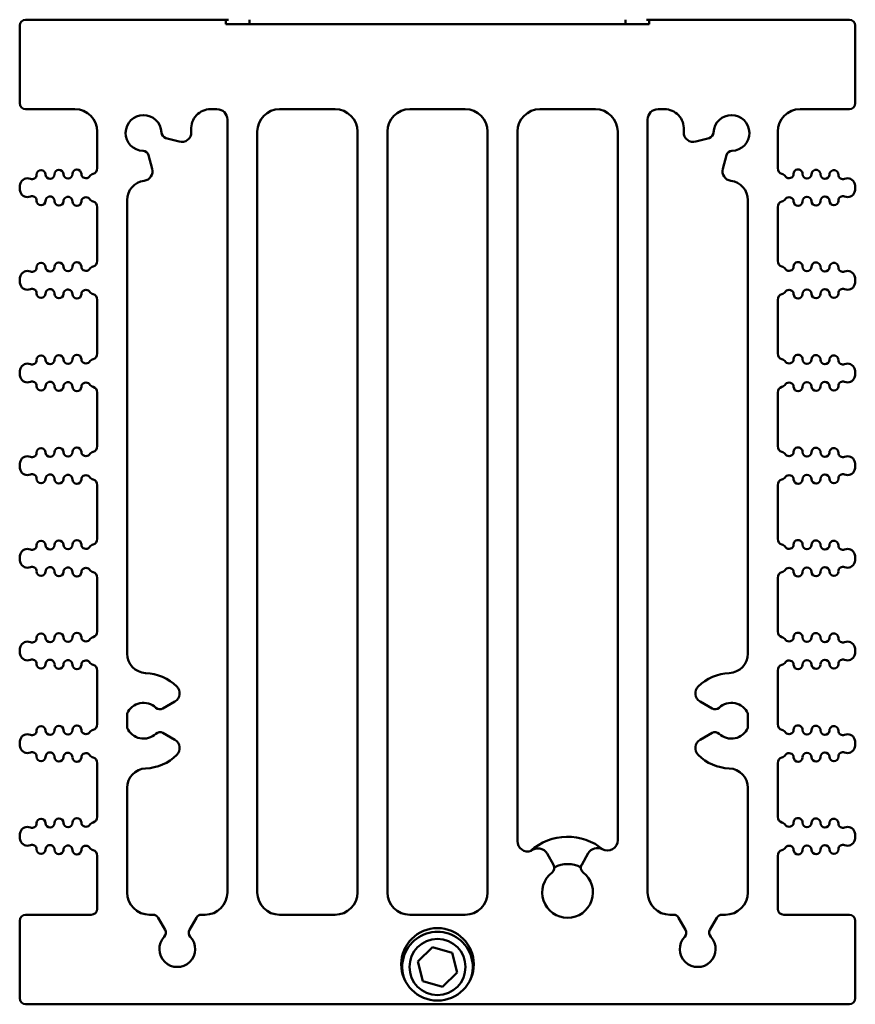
# Model space of a CAD drawing. Header units: inches. Extents: x 1.3 to 23.8, y 0.4 to 18.6.
# Tile 1 of 14: x 9.2 to 12, y 0.4 to 3.7. Entities that reach past the tile are written whole.
import ezdxf

# ---------------------------------------------------------------- set-up
doc = ezdxf.new("R2010")
doc.units = ezdxf.units.IN
doc.header["$LTSCALE"] = 0.8
doc.header["$MEASUREMENT"] = 0
doc.layers.add('Visible (ANSI)', color=7, linetype='Continuous', lineweight=50)

msp = doc.modelspace()

# ---------------------------------------------------------------- linework, layer by layer
at = {"layer": 'Visible (ANSI)'}
for p, q in [((9.8479, 3.7085), (9.1774, 3.7085)), ((9.8479, 3.7085), (9.8574, 3.7085)), ((9.8479, 3.6935), (9.8479, 3.7085)), ((9.9269, 3.7085), (9.9269, 3.6935)), ((11.1879, 3.7085), (11.1879, 3.6935)), ((11.2574, 3.7085), (11.2669, 3.7085)), ((11.2669, 3.7085), (11.2669, 3.6935)), ((11.9374, 3.7085), (11.2669, 3.7085)), ((9.1574, 3.6885), (9.1574, 3.4285)), ((11.2669, 3.6935), (9.8479, 3.6935)), ((11.9574, 3.6885), (11.9574, 3.4285)), ((9.1774, 3.4085), (9.3424, 3.4085)), ((9.7969, 3.4085), (9.8184, 3.4085)), ((10.0284, 3.4085), (10.2144, 3.4085)), ((10.4644, 3.4085), (10.6504, 3.4085)), ((10.9004, 3.4085), (11.0864, 3.4085)), ((11.2964, 3.4085), (11.3179, 3.4085)), ((11.7724, 3.4085), (11.9374, 3.4085)), ((9.8534, 3.3735), (9.8534, 0.7835)), ((11.2614, 0.7835), (11.2614, 3.3735)), ((9.4174, 3.3335), (9.4174, 3.2107)), ((9.9534, 0.7835), (9.9534, 3.3335)), ((10.2894, 3.3335), (10.2894, 0.7835)), ((10.3894, 0.7835), (10.3894, 3.3335)), ((10.7254, 3.3335), (10.7254, 0.7835)), ((10.8254, 0.9557), (10.8254, 3.3335)), ((11.1614, 3.3335), (11.1614, 0.9587)), ((11.6974, 3.2107), (11.6974, 3.3335)), ((9.6472, 3.3119), (9.6921, 3.2999)), ((11.4227, 3.2999), (11.4676, 3.3119)), ((9.6016, 3.2087), (9.5894, 3.2541)), ((11.5254, 3.2541), (11.5132, 3.2087)), ((9.1574, 3.1446), (9.1574, 3.1462)), ((11.9574, 3.1446), (11.9574, 3.1462)), ((9.5174, 1.5837), (9.5174, 3.1041)), ((11.5974, 3.1041), (11.5974, 1.5837)), ((9.4174, 3.0801), (9.4174, 2.9002)), ((11.6974, 2.9002), (11.6974, 3.0801)), ((9.1574, 2.834), (9.1574, 2.8357)), ((11.9574, 2.834), (11.9574, 2.8357)), ((9.4174, 2.7695), (9.4174, 2.5896)), ((11.6974, 2.5896), (11.6974, 2.7695)), ((9.1574, 2.5235), (9.1574, 2.5251)), ((11.9574, 2.5235), (11.9574, 2.5251)), ((9.4174, 2.4589), (9.4174, 2.2791)), ((11.6974, 2.2791), (11.6974, 2.4589)), ((9.1574, 2.2129), (9.1574, 2.2145)), ((11.9574, 2.2129), (11.9574, 2.2145)), ((9.4174, 2.1484), (9.4174, 1.9685)), ((11.6974, 1.9685), (11.6974, 2.1484)), ((9.1574, 1.9024), (9.1574, 1.904)), ((11.9574, 1.9024), (11.9574, 1.904)), ((9.4174, 1.8378), (9.4174, 1.658)), ((11.6974, 1.658), (11.6974, 1.8378)), ((9.1574, 1.5918), (9.1574, 1.5934)), ((11.9574, 1.5918), (11.9574, 1.5934)), ((9.4174, 1.5273), (9.4174, 1.3474)), ((11.6974, 1.3474), (11.6974, 1.5273)), ((9.6373, 1.3998), (9.6776, 1.423)), ((11.4372, 1.423), (11.4775, 1.3998)), ((9.5174, 1.3349), (9.5174, 1.3829)), ((11.5974, 1.3829), (11.5974, 1.3349)), ((9.6776, 1.2948), (9.6373, 1.318)), ((11.4775, 1.318), (11.4372, 1.2948)), ((9.1574, 1.2813), (9.1574, 1.2829)), ((11.9574, 1.2813), (11.9574, 1.2829)), ((9.4174, 1.2167), (9.4174, 1.0369)), ((11.6974, 1.0369), (11.6974, 1.2167)), ((9.5174, 0.7835), (9.5174, 1.1341)), ((11.5974, 1.1341), (11.5974, 0.7835)), ((9.1574, 0.9707), (9.1574, 0.9723)), ((11.9574, 0.9707), (11.9574, 0.9723)), ((9.4174, 0.9062), (9.4174, 0.7285)), ((10.9463, 0.8764), (10.9248, 0.9137)), ((11.0626, 0.9147), (11.0405, 0.8764)), ((11.6974, 0.7285), (11.6974, 0.9062)), ((9.3974, 0.7085), (9.1774, 0.7085)), ((9.6041, 0.7085), (9.5924, 0.7085)), ((9.6445, 0.6584), (9.6214, 0.6985)), ((9.7494, 0.6985), (9.7263, 0.6584)), ((9.7784, 0.7085), (9.7667, 0.7085)), ((10.2144, 0.7085), (10.0284, 0.7085)), ((10.6504, 0.7085), (10.4644, 0.7085)), ((11.3481, 0.7085), (11.3364, 0.7085)), ((11.3885, 0.6584), (11.3654, 0.6985)), ((11.4934, 0.6985), (11.4703, 0.6584)), ((11.5224, 0.7085), (11.5107, 0.7085)), ((11.9374, 0.7085), (11.7174, 0.7085)), ((9.1574, 0.6885), (9.1574, 0.4285)), ((11.9574, 0.6885), (11.9574, 0.4285)), ((10.4919, 0.5523), (10.541, 0.5996)), ((10.541, 0.5996), (10.6065, 0.5808)), ((10.6065, 0.5808), (10.6229, 0.5146)), ((10.5083, 0.4861), (10.4919, 0.5523)), ((10.6229, 0.5146), (10.5738, 0.4673)), ((10.5738, 0.4673), (10.5083, 0.4861)), ((11.9374, 0.4085), (9.1774, 0.4085))]:
    msp.add_line(p, q, dxfattribs=at)
for centre, radius in [((10.5574, 0.5425), 0.1215), ((10.5574, 0.5335), 0.094)]:
    msp.add_circle(centre, radius, dxfattribs=at)
for centre, radius, start, end in [((9.1774, 3.6885), 0.02, 90, 180), ((11.9374, 3.6885), 0.02, 0, 90), ((9.1774, 3.4285), 0.02, 180, 270), ((9.3424, 3.3335), 0.075, 0, 90), ((9.7969, 3.3435), 0.065, 90, 183.7114), ((9.8184, 3.3735), 0.035, 0, 90), ((10.0284, 3.3335), 0.075, 90, 180), ((10.2144, 3.3335), 0.075, 0, 90), ((10.4644, 3.3335), 0.075, 90, 180), ((10.6504, 3.3335), 0.075, 0, 90), ((10.9004, 3.3335), 0.075, 90, 180), ((11.0864, 3.3335), 0.075, 0, 90), ((11.2964, 3.3735), 0.035, 90, 180), ((11.3179, 3.3435), 0.065, 356.2886, 90), ((11.7724, 3.3335), 0.075, 90, 180), ((11.9374, 3.4285), 0.02, 270, 0), ((9.5724, 3.3289), 0.06, 1.6545, 268.3455), ((11.5424, 3.3289), 0.06, 271.6545, 178.3455), ((9.5724, 3.3289), 0.16, 0.8354, 3.7114), ((11.5424, 3.3289), 0.16, 176.2886, 179.1646), ((9.6524, 3.3312), 0.02, 181.6545, 255), ((9.7004, 3.3308), 0.032, 255, 0.8354), ((11.4144, 3.3308), 0.032, 179.1646, 285), ((11.4624, 3.3312), 0.02, 285, 358.3455), ((9.5701, 3.2489), 0.02, 15, 88.3455), ((11.5447, 3.2489), 0.02, 91.6545, 165), ((9.2291, 3.1893), 0.015, 1.1017, 181.1017), ((9.2891, 3.1904), 0.015, 1.1017, 181.1017), ((9.3491, 3.1916), 0.015, 1.1017, 181.1017), ((9.3974, 3.2107), 0.02, 287.2568, 0), ((9.5707, 3.2004), 0.032, 276.9465, 15), ((11.5441, 3.2004), 0.032, 165, 263.0535), ((11.7174, 3.2107), 0.02, 180, 252.7432), ((11.7657, 3.1916), 0.015, 358.8983, 178.8983), ((11.8257, 3.1904), 0.015, 358.8983, 178.8983), ((11.8857, 3.1893), 0.015, 358.8983, 178.8983), ((9.1834, 3.1519), 0.025, 66.8521, 160.9481), ((9.1991, 3.1887), 0.015, 246.8521, 1.1017), ((9.2591, 3.1899), 0.015, 181.1017, 1.1017), ((9.3191, 3.191), 0.015, 181.1017, 1.1017), ((9.3791, 3.1922), 0.015, 181.1017, 322.4195), ((9.4108, 3.1678), 0.025, 107.2568, 142.4195), ((9.5824, 3.1041), 0.065, 96.9465, 180), ((11.5324, 3.1041), 0.065, 0, 83.0535), ((11.7041, 3.1678), 0.025, 37.5805, 72.7432), ((11.7358, 3.1922), 0.015, 217.5805, 358.8983), ((11.7957, 3.191), 0.015, 178.8983, 358.8983), ((11.8557, 3.1899), 0.015, 178.8983, 358.8983), ((11.9157, 3.1887), 0.015, 178.8983, 293.1479), ((11.9314, 3.1519), 0.025, 19.0519, 113.1479), ((9.1999, 3.1462), 0.0425, 160.9481, 180), ((9.1999, 3.1446), 0.0425, 180, 199.0519), ((11.9149, 3.1462), 0.0425, 0, 19.0519), ((11.9149, 3.1446), 0.0425, 340.9481, 0), ((9.1834, 3.1389), 0.025, 199.0519, 293.1479), ((9.1991, 3.1021), 0.015, 358.8983, 113.1479), ((9.2591, 3.1009), 0.015, 358.8983, 178.8983), ((9.3191, 3.0998), 0.015, 358.8983, 178.8983), ((9.3791, 3.0986), 0.015, 37.5805, 178.8983), ((9.4108, 3.123), 0.025, 217.5805, 252.7432), ((11.7041, 3.123), 0.025, 287.2568, 322.4195), ((11.7358, 3.0986), 0.015, 1.1017, 142.4195), ((11.7957, 3.0998), 0.015, 1.1017, 181.1017), ((11.8557, 3.1009), 0.015, 1.1017, 181.1017), ((11.9157, 3.1021), 0.015, 66.8521, 181.1017), ((11.9314, 3.1389), 0.025, 246.8521, 340.9481), ((9.2291, 3.1015), 0.015, 178.8983, 358.8983), ((9.2891, 3.1004), 0.015, 178.8983, 358.8983), ((9.3491, 3.0992), 0.015, 178.8983, 358.8983), ((9.3974, 3.0801), 0.02, 0, 72.7432), ((11.7174, 3.0801), 0.02, 107.2568, 180), ((11.7657, 3.0992), 0.015, 181.1017, 1.1017), ((11.8257, 3.1004), 0.015, 181.1017, 1.1017), ((11.8857, 3.1015), 0.015, 181.1017, 1.1017), ((9.1991, 2.8781), 0.015, 246.8521, 1.1017), ((9.2291, 2.8787), 0.015, 1.1017, 181.1017), ((9.2591, 2.8793), 0.015, 181.1017, 1.1017), ((9.2891, 2.8799), 0.015, 1.1017, 181.1017), ((9.3191, 2.8805), 0.015, 181.1017, 1.1017), ((9.3491, 2.881), 0.015, 1.1017, 181.1017), ((9.3791, 2.8816), 0.015, 181.1017, 322.4195), ((9.4108, 2.8572), 0.025, 107.2568, 142.4195), ((9.3974, 2.9002), 0.02, 287.2568, 0), ((11.7174, 2.9002), 0.02, 180, 252.7432), ((11.7041, 2.8572), 0.025, 37.5805, 72.7432), ((11.7358, 2.8816), 0.015, 217.5805, 358.8983), ((11.7657, 2.881), 0.015, 358.8983, 178.8983), ((11.7957, 2.8805), 0.015, 178.8983, 358.8983), ((11.8257, 2.8799), 0.015, 358.8983, 178.8983), ((11.8557, 2.8793), 0.015, 178.8983, 358.8983), ((11.8857, 2.8787), 0.015, 358.8983, 178.8983), ((11.9157, 2.8781), 0.015, 178.8983, 293.1479), ((9.1999, 2.8357), 0.0425, 160.9481, 180), ((9.1834, 2.8414), 0.025, 66.8521, 160.9481), ((11.9314, 2.8414), 0.025, 19.0519, 113.1479), ((11.9149, 2.8357), 0.0425, 0, 19.0519), ((9.1999, 2.834), 0.0425, 180, 199.0519), ((9.1834, 2.8283), 0.025, 199.0519, 293.1479), ((9.1991, 2.7915), 0.015, 358.8983, 113.1479), ((9.2591, 2.7904), 0.015, 358.8983, 178.8983), ((11.8557, 2.7904), 0.015, 1.1017, 181.1017), ((11.9157, 2.7915), 0.015, 66.8521, 181.1017), ((11.9314, 2.8283), 0.025, 246.8521, 340.9481), ((11.9149, 2.834), 0.0425, 340.9481, 0), ((9.2291, 2.791), 0.015, 178.8983, 358.8983), ((9.2891, 2.7898), 0.015, 178.8983, 358.8983), ((9.3191, 2.7892), 0.015, 358.8983, 178.8983), ((9.3491, 2.7887), 0.015, 178.8983, 358.8983), ((9.3791, 2.7881), 0.015, 37.5805, 178.8983), ((9.4108, 2.8125), 0.025, 217.5805, 252.7432), ((9.3974, 2.7695), 0.02, 0, 72.7432), ((11.7174, 2.7695), 0.02, 107.2568, 180), ((11.7041, 2.8125), 0.025, 287.2568, 322.4195), ((11.7358, 2.7881), 0.015, 1.1017, 142.4195), ((11.7657, 2.7887), 0.015, 181.1017, 1.1017), ((11.7957, 2.7892), 0.015, 1.1017, 181.1017), ((11.8257, 2.7898), 0.015, 181.1017, 1.1017), ((11.8857, 2.791), 0.015, 181.1017, 1.1017), ((9.2291, 2.5682), 0.015, 1.1017, 181.1017), ((9.2891, 2.5693), 0.015, 1.1017, 181.1017), ((9.3491, 2.5705), 0.015, 1.1017, 181.1017), ((9.3974, 2.5896), 0.02, 287.2568, 0), ((11.7174, 2.5896), 0.02, 180, 252.7432), ((11.7657, 2.5705), 0.015, 358.8983, 178.8983), ((11.8257, 2.5693), 0.015, 358.8983, 178.8983), ((11.8857, 2.5682), 0.015, 358.8983, 178.8983), ((9.1834, 2.5308), 0.025, 66.8521, 160.9481), ((9.1991, 2.5676), 0.015, 246.8521, 1.1017), ((9.2591, 2.5687), 0.015, 181.1017, 1.1017), ((9.3191, 2.5699), 0.015, 181.1017, 1.1017), ((9.3791, 2.5711), 0.015, 181.1017, 322.4195), ((9.4108, 2.5467), 0.025, 107.2568, 142.4195), ((11.7041, 2.5467), 0.025, 37.5805, 72.7432), ((11.7358, 2.5711), 0.015, 217.5805, 358.8983), ((11.7957, 2.5699), 0.015, 178.8983, 358.8983), ((11.8557, 2.5687), 0.015, 178.8983, 358.8983), ((11.9157, 2.5676), 0.015, 178.8983, 293.1479), ((11.9314, 2.5308), 0.025, 19.0519, 113.1479), ((9.1999, 2.5251), 0.0425, 160.9481, 180), ((9.1999, 2.5235), 0.0425, 180, 199.0519), ((9.1834, 2.5178), 0.025, 199.0519, 293.1479), ((11.9314, 2.5178), 0.025, 246.8521, 340.9481), ((11.9149, 2.5251), 0.0425, 0, 19.0519), ((11.9149, 2.5235), 0.0425, 340.9481, 0), ((9.1991, 2.481), 0.015, 358.8983, 113.1479), ((9.2291, 2.4804), 0.015, 178.8983, 358.8983), ((9.2591, 2.4798), 0.015, 358.8983, 178.8983), ((9.2891, 2.4793), 0.015, 178.8983, 358.8983), ((9.3191, 2.4787), 0.015, 358.8983, 178.8983), ((9.3491, 2.4781), 0.015, 178.8983, 358.8983), ((9.3791, 2.4775), 0.015, 37.5805, 178.8983), ((9.4108, 2.5019), 0.025, 217.5805, 252.7432), ((9.3974, 2.4589), 0.02, 0, 72.7432), ((11.7174, 2.4589), 0.02, 107.2568, 180), ((11.7041, 2.5019), 0.025, 287.2568, 322.4195), ((11.7358, 2.4775), 0.015, 1.1017, 142.4195), ((11.7657, 2.4781), 0.015, 181.1017, 1.1017), ((11.7957, 2.4787), 0.015, 1.1017, 181.1017), ((11.8257, 2.4793), 0.015, 181.1017, 1.1017), ((11.8557, 2.4798), 0.015, 1.1017, 181.1017), ((11.8857, 2.4804), 0.015, 181.1017, 1.1017), ((11.9157, 2.481), 0.015, 66.8521, 181.1017), ((9.3974, 2.2791), 0.02, 287.2568, 0), ((11.7174, 2.2791), 0.02, 180, 252.7432), ((9.1834, 2.2203), 0.025, 66.8521, 160.9481), ((9.1991, 2.257), 0.015, 246.8521, 1.1017), ((9.2291, 2.2576), 0.015, 1.1017, 181.1017), ((9.2591, 2.2582), 0.015, 181.1017, 1.1017), ((9.2891, 2.2588), 0.015, 1.1017, 181.1017), ((9.3191, 2.2593), 0.015, 181.1017, 1.1017), ((9.3491, 2.2599), 0.015, 1.1017, 181.1017), ((9.3791, 2.2605), 0.015, 181.1017, 322.4195), ((9.4108, 2.2361), 0.025, 107.2568, 142.4195), ((11.7041, 2.2361), 0.025, 37.5805, 72.7432), ((11.7358, 2.2605), 0.015, 217.5805, 358.8983), ((11.7657, 2.2599), 0.015, 358.8983, 178.8983), ((11.7957, 2.2593), 0.015, 178.8983, 358.8983), ((11.8257, 2.2588), 0.015, 358.8983, 178.8983), ((11.8557, 2.2582), 0.015, 178.8983, 358.8983), ((11.8857, 2.2576), 0.015, 358.8983, 178.8983), ((11.9157, 2.257), 0.015, 178.8983, 293.1479), ((11.9314, 2.2203), 0.025, 19.0519, 113.1479), ((9.1999, 2.2145), 0.0425, 160.9481, 180), ((9.1999, 2.2129), 0.0425, 180, 199.0519), ((11.9149, 2.2145), 0.0425, 0, 19.0519), ((11.9149, 2.2129), 0.0425, 340.9481, 0), ((9.1834, 2.2072), 0.025, 199.0519, 293.1479), ((9.1991, 2.1704), 0.015, 358.8983, 113.1479), ((9.2591, 2.1693), 0.015, 358.8983, 178.8983), ((9.3191, 2.1681), 0.015, 358.8983, 178.8983), ((9.3791, 2.167), 0.015, 37.5805, 178.8983), ((11.7358, 2.167), 0.015, 1.1017, 142.4195), ((11.7957, 2.1681), 0.015, 1.1017, 181.1017), ((11.8557, 2.1693), 0.015, 1.1017, 181.1017), ((11.9157, 2.1704), 0.015, 66.8521, 181.1017), ((11.9314, 2.2072), 0.025, 246.8521, 340.9481), ((9.2291, 2.1699), 0.015, 178.8983, 358.8983), ((9.2891, 2.1687), 0.015, 178.8983, 358.8983), ((9.3491, 2.1676), 0.015, 178.8983, 358.8983), ((9.4108, 2.1914), 0.025, 217.5805, 252.7432), ((9.3974, 2.1484), 0.02, 0, 72.7432), ((11.7174, 2.1484), 0.02, 107.2568, 180), ((11.7041, 2.1914), 0.025, 287.2568, 322.4195), ((11.7657, 2.1676), 0.015, 181.1017, 1.1017), ((11.8257, 2.1687), 0.015, 181.1017, 1.1017), ((11.8857, 2.1699), 0.015, 181.1017, 1.1017), ((9.2291, 1.9471), 0.015, 1.1017, 181.1017), ((9.2591, 1.9476), 0.015, 181.1017, 1.1017), ((9.2891, 1.9482), 0.015, 1.1017, 181.1017), ((9.3191, 1.9488), 0.015, 181.1017, 1.1017), ((9.3491, 1.9494), 0.015, 1.1017, 181.1017), ((9.3791, 1.9499), 0.015, 181.1017, 322.4195), ((9.4108, 1.9255), 0.025, 107.2568, 142.4195), ((9.3974, 1.9685), 0.02, 287.2568, 0), ((11.7174, 1.9685), 0.02, 180, 252.7432), ((11.7041, 1.9255), 0.025, 37.5805, 72.7432), ((11.7358, 1.9499), 0.015, 217.5805, 358.8983), ((11.7657, 1.9494), 0.015, 358.8983, 178.8983), ((11.7957, 1.9488), 0.015, 178.8983, 358.8983), ((11.8257, 1.9482), 0.015, 358.8983, 178.8983), ((11.8557, 1.9476), 0.015, 178.8983, 358.8983), ((11.8857, 1.9471), 0.015, 358.8983, 178.8983), ((9.1999, 1.904), 0.0425, 160.9481, 180), ((9.1834, 1.9097), 0.025, 66.8521, 160.9481), ((9.1991, 1.9465), 0.015, 246.8521, 1.1017), ((11.9157, 1.9465), 0.015, 178.8983, 293.1479), ((11.9314, 1.9097), 0.025, 19.0519, 113.1479), ((11.9149, 1.904), 0.0425, 0, 19.0519), ((9.1999, 1.9024), 0.0425, 180, 199.0519), ((9.1834, 1.8967), 0.025, 199.0519, 293.1479), ((11.9314, 1.8967), 0.025, 246.8521, 340.9481), ((11.9149, 1.9024), 0.0425, 340.9481, 0), ((9.1991, 1.8599), 0.015, 358.8983, 113.1479), ((9.2291, 1.8593), 0.015, 178.8983, 358.8983), ((9.2591, 1.8587), 0.015, 358.8983, 178.8983), ((9.2891, 1.8581), 0.015, 178.8983, 358.8983), ((9.3191, 1.8576), 0.015, 358.8983, 178.8983), ((9.3491, 1.857), 0.015, 178.8983, 358.8983), ((9.3791, 1.8564), 0.015, 37.5805, 178.8983), ((9.4108, 1.8808), 0.025, 217.5805, 252.7432), ((9.3974, 1.8378), 0.02, 0, 72.7432), ((11.7174, 1.8378), 0.02, 107.2568, 180), ((11.7041, 1.8808), 0.025, 287.2568, 322.4195), ((11.7358, 1.8564), 0.015, 1.1017, 142.4195), ((11.7657, 1.857), 0.015, 181.1017, 1.1017), ((11.7957, 1.8576), 0.015, 1.1017, 181.1017), ((11.8257, 1.8581), 0.015, 181.1017, 1.1017), ((11.8557, 1.8587), 0.015, 1.1017, 181.1017), ((11.8857, 1.8593), 0.015, 181.1017, 1.1017), ((11.9157, 1.8599), 0.015, 66.8521, 181.1017), ((9.2291, 1.6365), 0.015, 1.1017, 181.1017), ((9.2891, 1.6377), 0.015, 1.1017, 181.1017), ((9.3491, 1.6388), 0.015, 1.1017, 181.1017), ((9.3974, 1.658), 0.02, 287.2568, 0), ((11.7174, 1.658), 0.02, 180, 252.7432), ((11.7657, 1.6388), 0.015, 358.8983, 178.8983), ((11.8257, 1.6377), 0.015, 358.8983, 178.8983), ((11.8857, 1.6365), 0.015, 358.8983, 178.8983), ((9.1834, 1.5991), 0.025, 66.8521, 160.9481), ((9.1991, 1.6359), 0.015, 246.8521, 1.1017), ((9.2591, 1.6371), 0.015, 181.1017, 1.1017), ((9.3191, 1.6382), 0.015, 181.1017, 1.1017), ((9.3791, 1.6394), 0.015, 181.1017, 322.4195), ((9.4108, 1.615), 0.025, 107.2568, 142.4195), ((11.7041, 1.615), 0.025, 37.5805, 72.7432), ((11.7358, 1.6394), 0.015, 217.5805, 358.8983), ((11.7957, 1.6382), 0.015, 178.8983, 358.8983), ((11.8557, 1.6371), 0.015, 178.8983, 358.8983), ((11.9157, 1.6359), 0.015, 178.8983, 293.1479), ((11.9314, 1.5991), 0.025, 19.0519, 113.1479), ((9.1999, 1.5934), 0.0425, 160.9481, 180), ((9.1999, 1.5918), 0.0425, 180, 199.0519), ((11.9149, 1.5934), 0.0425, 0, 19.0519), ((11.9149, 1.5918), 0.0425, 340.9481, 0), ((9.1834, 1.5861), 0.025, 199.0519, 293.1479), ((9.1991, 1.5493), 0.015, 358.8983, 113.1479), ((9.2591, 1.5482), 0.015, 358.8983, 178.8983), ((9.3191, 1.547), 0.015, 358.8983, 178.8983), ((9.3791, 1.5459), 0.015, 37.5805, 178.8983), ((9.4108, 1.5703), 0.025, 217.5805, 252.7432), ((9.5824, 1.5837), 0.065, 180, 267.4527), ((11.5324, 1.5837), 0.065, 272.5473, 0), ((11.7041, 1.5703), 0.025, 287.2568, 322.4195), ((11.7358, 1.5459), 0.015, 1.1017, 142.4195), ((11.7957, 1.547), 0.015, 1.1017, 181.1017), ((11.8557, 1.5482), 0.015, 1.1017, 181.1017), ((11.9157, 1.5493), 0.015, 66.8521, 181.1017), ((11.9314, 1.5861), 0.025, 246.8521, 340.9481), ((9.2291, 1.5487), 0.015, 178.8983, 358.8983), ((9.2891, 1.5476), 0.015, 178.8983, 358.8983), ((9.3491, 1.5464), 0.015, 178.8983, 358.8983), ((9.3974, 1.5273), 0.02, 0, 72.7432), ((9.5724, 1.3589), 0.16, 45.8354, 87.4527), ((11.5424, 1.3589), 0.16, 92.5473, 134.1646), ((11.7174, 1.5273), 0.02, 107.2568, 180), ((11.7657, 1.5464), 0.015, 181.1017, 1.1017), ((11.8257, 1.5476), 0.015, 181.1017, 1.1017), ((11.8857, 1.5487), 0.015, 181.1017, 1.1017), ((9.6616, 1.4507), 0.032, 300, 45.8354), ((11.4532, 1.4507), 0.032, 134.1646, 240), ((9.5724, 1.3589), 0.06, 46.6545, 156.4435), ((9.6273, 1.4171), 0.02, 226.6545, 300), ((11.4875, 1.4171), 0.02, 240, 313.3455), ((11.5424, 1.3589), 0.06, 23.5565, 133.3455), ((9.1991, 1.3254), 0.015, 246.8521, 1.1017), ((9.2291, 1.3259), 0.015, 1.1017, 181.1017), ((9.2591, 1.3265), 0.015, 181.1017, 1.1017), ((9.2891, 1.3271), 0.015, 1.1017, 181.1017), ((9.3191, 1.3277), 0.015, 181.1017, 1.1017), ((9.3491, 1.3283), 0.015, 1.1017, 181.1017), ((9.3791, 1.3288), 0.015, 181.1017, 322.4195), ((9.4108, 1.3044), 0.025, 107.2568, 142.4195), ((9.3974, 1.3474), 0.02, 287.2568, 0), ((9.5724, 1.3589), 0.06, 203.5565, 313.3455), ((9.6273, 1.3007), 0.02, 60, 133.3455), ((11.4875, 1.3007), 0.02, 46.6545, 120), ((11.5424, 1.3589), 0.06, 226.6545, 336.4435), ((11.7174, 1.3474), 0.02, 180, 252.7432), ((11.7041, 1.3044), 0.025, 37.5805, 72.7432), ((11.7358, 1.3288), 0.015, 217.5805, 358.8983), ((11.7657, 1.3283), 0.015, 358.8983, 178.8983), ((11.7957, 1.3277), 0.015, 178.8983, 358.8983), ((11.8257, 1.3271), 0.015, 358.8983, 178.8983), ((11.8557, 1.3265), 0.015, 178.8983, 358.8983), ((11.8857, 1.3259), 0.015, 358.8983, 178.8983), ((11.9157, 1.3254), 0.015, 178.8983, 293.1479), ((9.1999, 1.2829), 0.0425, 160.9481, 180), ((9.1834, 1.2886), 0.025, 66.8521, 160.9481), ((9.6616, 1.2671), 0.032, 314.1646, 60), ((11.4532, 1.2671), 0.032, 120, 225.8354), ((11.9314, 1.2886), 0.025, 19.0519, 113.1479), ((11.9149, 1.2829), 0.0425, 0, 19.0519), ((9.1999, 1.2813), 0.0425, 180, 199.0519), ((9.1834, 1.2755), 0.025, 199.0519, 293.1479), ((11.9314, 1.2755), 0.025, 246.8521, 340.9481), ((11.9149, 1.2813), 0.0425, 340.9481, 0), ((9.1991, 1.2388), 0.015, 358.8983, 113.1479), ((9.2291, 1.2382), 0.015, 178.8983, 358.8983), ((9.2591, 1.2376), 0.015, 358.8983, 178.8983), ((9.2891, 1.237), 0.015, 178.8983, 358.8983), ((9.3191, 1.2365), 0.015, 358.8983, 178.8983), ((9.3491, 1.2359), 0.015, 178.8983, 358.8983), ((9.3791, 1.2353), 0.015, 37.5805, 178.8983), ((9.4108, 1.2597), 0.025, 217.5805, 252.7432), ((9.3974, 1.2167), 0.02, 0, 72.7432), ((9.5724, 1.3589), 0.16, 272.5473, 314.1646), ((11.5424, 1.3589), 0.16, 225.8354, 267.4527), ((11.7174, 1.2167), 0.02, 107.2568, 180), ((11.7041, 1.2597), 0.025, 287.2568, 322.4195), ((11.7358, 1.2353), 0.015, 1.1017, 142.4195), ((11.7657, 1.2359), 0.015, 181.1017, 1.1017), ((11.7957, 1.2365), 0.015, 1.1017, 181.1017), ((11.8257, 1.237), 0.015, 181.1017, 1.1017), ((11.8557, 1.2376), 0.015, 1.1017, 181.1017), ((11.8857, 1.2382), 0.015, 181.1017, 1.1017), ((11.9157, 1.2388), 0.015, 66.8521, 181.1017), ((9.5824, 1.1341), 0.065, 92.5473, 180), ((11.5324, 1.1341), 0.065, 0, 87.4527), ((9.2291, 1.0154), 0.015, 1.1017, 181.1017), ((9.2891, 1.0165), 0.015, 1.1017, 181.1017), ((9.3491, 1.0177), 0.015, 1.1017, 181.1017), ((9.3974, 1.0369), 0.02, 287.2568, 0), ((11.7174, 1.0369), 0.02, 180, 252.7432), ((11.7657, 1.0177), 0.015, 358.8983, 178.8983), ((11.8257, 1.0165), 0.015, 358.8983, 178.8983), ((11.8857, 1.0154), 0.015, 358.8983, 178.8983), ((9.1834, 0.978), 0.025, 66.8521, 160.9481), ((9.1991, 1.0148), 0.015, 246.8521, 1.1017), ((9.2591, 1.016), 0.015, 181.1017, 1.1017), ((9.3191, 1.0171), 0.015, 181.1017, 1.1017), ((9.3791, 1.0183), 0.015, 181.1017, 322.4195), ((9.4108, 0.9939), 0.025, 107.2568, 142.4195), ((11.7041, 0.9939), 0.025, 37.5805, 72.7432), ((11.7358, 1.0183), 0.015, 217.5805, 358.8983), ((11.7957, 1.0171), 0.015, 178.8983, 358.8983), ((11.8557, 1.016), 0.015, 178.8983, 358.8983), ((11.9157, 1.0148), 0.015, 178.8983, 293.1479), ((11.9314, 0.978), 0.025, 19.0519, 113.1479), ((9.1999, 0.9723), 0.0425, 160.9481, 180), ((9.1999, 0.9707), 0.0425, 180, 199.0519), ((10.9934, 0.7835), 0.1865, 49.9363, 132.2149), ((11.1264, 0.9587), 0.035, 241.4546, 0), ((11.9149, 0.9723), 0.0425, 0, 19.0519), ((11.9149, 0.9707), 0.0425, 340.9481, 0), ((9.1834, 0.965), 0.025, 199.0519, 293.1479), ((9.1991, 0.9282), 0.015, 358.8983, 113.1479), ((9.2291, 0.9276), 0.015, 178.8983, 358.8983), ((9.2591, 0.9271), 0.015, 358.8983, 178.8983), ((9.2891, 0.9265), 0.015, 178.8983, 358.8983), ((9.3191, 0.9259), 0.015, 358.8983, 178.8983), ((9.3491, 0.9253), 0.015, 178.8983, 358.8983), ((9.3791, 0.9248), 0.015, 37.5805, 178.8983), ((9.4108, 0.9491), 0.025, 217.5805, 252.7432), ((9.3974, 0.9062), 0.02, 0, 72.7432), ((10.8604, 0.9557), 0.035, 180, 288.2365), ((10.8944, 0.8962), 0.035, 30, 131.2781), ((11.093, 0.8972), 0.035, 61.4546, 150), ((11.7174, 0.9062), 0.02, 107.2568, 180), ((11.7041, 0.9491), 0.025, 287.2568, 322.4195), ((11.7358, 0.9248), 0.015, 1.1017, 142.4195), ((11.7657, 0.9253), 0.015, 181.1017, 1.1017), ((11.7957, 0.9259), 0.015, 1.1017, 181.1017), ((11.8257, 0.9265), 0.015, 181.1017, 1.1017), ((11.8557, 0.9271), 0.015, 1.1017, 181.1017), ((11.8857, 0.9276), 0.015, 181.1017, 1.1017), ((11.9157, 0.9282), 0.015, 66.8521, 181.1017), ((11.9314, 0.965), 0.025, 246.8521, 340.9481), ((10.929, 0.8664), 0.02, 307.8471, 30), ((10.9934, 0.7835), 0.095, 62.1018, 117.8982), ((11.0578, 0.8664), 0.02, 150, 232.1529), ((10.9934, 0.7835), 0.085, 127.8471, 52.1529), ((9.5924, 0.7835), 0.075, 180, 270), ((9.7784, 0.7835), 0.075, 270, 0), ((10.0284, 0.7835), 0.075, 180, 270), ((10.2144, 0.7835), 0.075, 270, 0), ((10.4644, 0.7835), 0.075, 180, 270), ((10.6504, 0.7835), 0.075, 270, 0), ((11.3364, 0.7835), 0.075, 180, 270), ((11.5224, 0.7835), 0.075, 270, 0), ((9.3974, 0.7285), 0.02, 270, 0), ((11.7174, 0.7285), 0.02, 180, 270), ((9.1774, 0.6885), 0.02, 90, 180), ((9.6041, 0.6885), 0.02, 30, 90), ((9.7667, 0.6885), 0.02, 90, 150), ((11.3481, 0.6885), 0.02, 30, 90), ((11.5107, 0.6885), 0.02, 90, 150), ((11.9374, 0.6885), 0.02, 0, 90), ((9.6854, 0.5935), 0.06, 136.6545, 43.3455), ((9.6272, 0.6484), 0.02, 316.6545, 30), ((9.7436, 0.6484), 0.02, 150, 223.3455), ((10.5574, 0.5335), 0.1181, 339.8826, 200.1174), ((11.4294, 0.5935), 0.06, 136.6545, 43.3455), ((11.3712, 0.6484), 0.02, 316.6545, 30), ((11.4876, 0.6484), 0.02, 150, 223.3455), ((9.1774, 0.4285), 0.02, 180, 270), ((11.9374, 0.4285), 0.02, 270, 0)]:
    msp.add_arc(centre, radius, start, end, dxfattribs=at)

doc.saveas('drawing.dxf')
